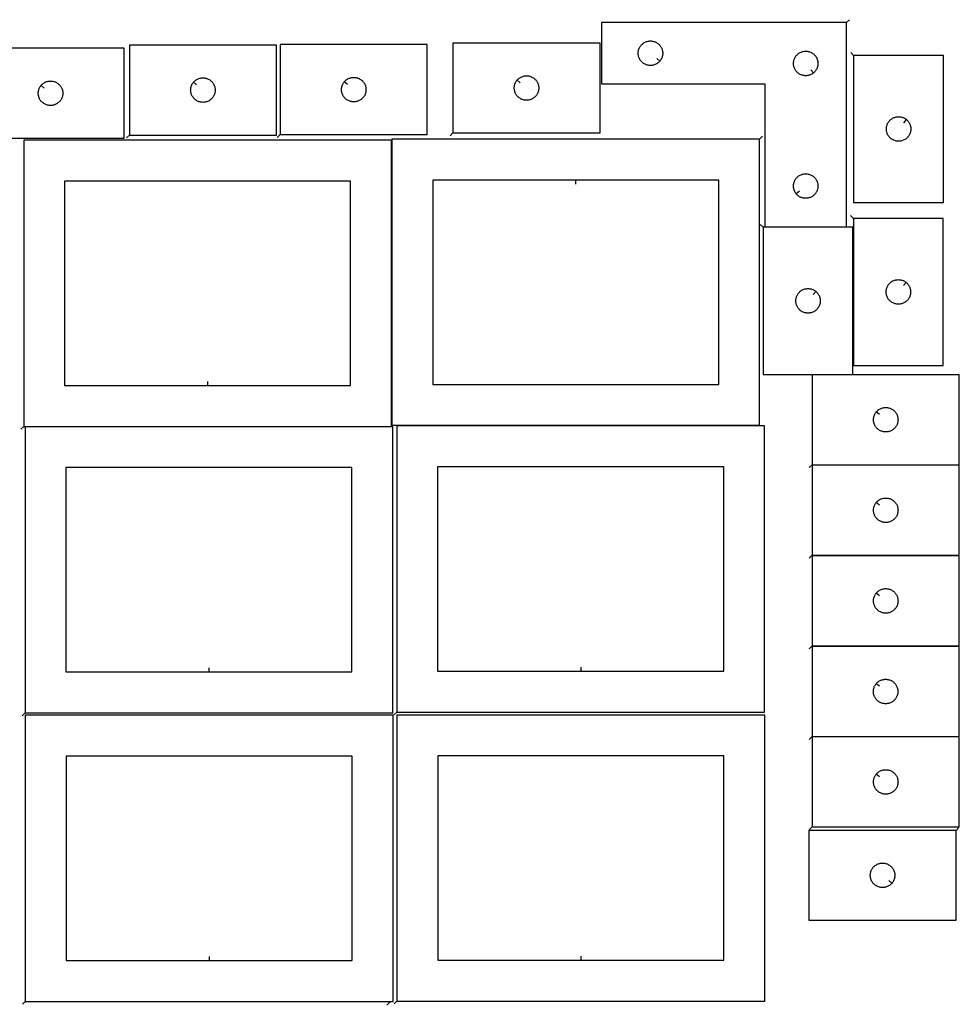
# Model space of a CAD drawing. Header units: millimetres. Extents: x 7 to 1243, y 7 to 2493.
# Tile 4 of 4: x 554 to 1243, y 1770 to 2493. Entities that reach past the tile are written whole.
import ezdxf

# ---------------------------------------------------------------- set-up
doc = ezdxf.new("R2010")
doc.units = ezdxf.units.MM
doc.layers.add('CUT', color=7, linetype='CONTINUOUS', true_color=0x000000)
doc.layers.add('LEADIN', color=1, linetype='CONTINUOUS', true_color=0xff0000)

msp = doc.modelspace()

# ---------------------------------------------------------------- linework, layer by layer
at = {"layer": 'CUT'}
for points in [[(1160.699724, 2491.015433), (980.699724, 2491.015433), (980.699724, 2446.015433), (1100.699724, 2446.015433), (1100.699724, 2341.015433), (1160.699724, 2341.015433)], [(522.218827, 2406.132292), (630.218827, 2406.132292), (630.218827, 2472.132292), (522.218827, 2472.132292)], [(634.112931, 2408.465789), (742.112931, 2408.465789), (742.112931, 2474.465789), (634.112931, 2474.465789)], [(744.853288, 2408.806609), (852.853288, 2408.806609), (852.853288, 2474.806609), (744.853288, 2474.806609)], [(871.709184, 2409.98654), (979.709184, 2409.98654), (979.709184, 2475.98654), (871.709184, 2475.98654)], [(1023.653093, 2462.80895), (1023.466283, 2462.58132), (1023.063685, 2462.151472), (1022.633837, 2461.748874), (1022.178577, 2461.375253), (1021.699856, 2461.032206), (1021.199724, 2460.721204), (1020.680323, 2460.443578), (1020.143875, 2460.200517), (1019.59268, 2459.993061), (1019.029096, 2459.8221), (1018.455537, 2459.688365), (1017.87446, 2459.592429), (1017.288352, 2459.534702), (1016.699724, 2459.515433), (1016.111096, 2459.534702), (1015.524989, 2459.592429), (1014.943911, 2459.688365), (1014.370353, 2459.8221), (1013.806769, 2459.993061), (1013.255573, 2460.200517), (1012.719126, 2460.443578), (1012.199724, 2460.721204), (1011.699592, 2461.032206), (1011.220871, 2461.375253), (1010.765612, 2461.748874), (1010.335763, 2462.151472), (1009.933166, 2462.58132), (1009.559544, 2463.03658), (1009.216498, 2463.515301), (1008.905496, 2464.015433), (1008.62787, 2464.534834), (1008.384809, 2465.071282), (1008.177353, 2465.622477), (1008.006392, 2466.186061), (1007.872657, 2466.75962), (1007.776721, 2467.340697), (1007.718994, 2467.926804), (1007.699724, 2468.515433), (1007.718994, 2469.104061), (1007.776721, 2469.690168), (1007.872657, 2470.271246), (1008.006392, 2470.844804), (1008.177353, 2471.408388), (1008.384809, 2471.959583), (1008.62787, 2472.496031), (1008.905496, 2473.015433), (1009.216498, 2473.515565), (1009.559544, 2473.994285), (1009.933166, 2474.449545), (1010.335763, 2474.879394), (1010.765612, 2475.281991), (1011.220871, 2475.655613), (1011.699592, 2475.998659), (1012.199724, 2476.309661), (1012.719126, 2476.587287), (1013.255573, 2476.830348), (1013.806769, 2477.037804), (1014.370353, 2477.208765), (1014.943911, 2477.3425), (1015.524989, 2477.438436), (1016.111096, 2477.496163), (1016.699724, 2477.515433), (1017.288352, 2477.496163), (1017.87446, 2477.438436), (1018.455537, 2477.3425), (1019.029096, 2477.208765), (1019.59268, 2477.037804), (1020.143875, 2476.830348), (1020.680323, 2476.587287), (1021.199724, 2476.309661), (1021.699856, 2475.998659), (1022.178577, 2475.655613), (1022.633837, 2475.281991), (1023.063685, 2474.879394), (1023.466283, 2474.449545), (1023.839904, 2473.994285), (1024.182951, 2473.515565), (1024.493953, 2473.015433), (1024.771579, 2472.496031), (1025.01464, 2471.959583), (1025.222095, 2471.408388), (1025.393057, 2470.844804), (1025.526792, 2470.271246), (1025.622728, 2469.690168), (1025.680455, 2469.104061), (1025.699724, 2468.515433), (1025.680455, 2467.926804), (1025.622728, 2467.340697), (1025.526792, 2466.75962), (1025.393057, 2466.186061), (1025.222095, 2465.622477), (1025.01464, 2465.071282), (1024.771579, 2464.534834), (1024.493953, 2464.015433), (1024.182951, 2463.515301), (1023.839904, 2463.03658)], [(1136.406207, 2454.062063), (1136.178577, 2453.875253), (1135.699856, 2453.532206), (1135.199724, 2453.221204), (1134.680323, 2452.943578), (1134.143875, 2452.700517), (1133.59268, 2452.493061), (1133.029096, 2452.3221), (1132.455537, 2452.188365), (1131.87446, 2452.092429), (1131.288352, 2452.034702), (1130.699724, 2452.015433), (1130.111096, 2452.034702), (1129.524989, 2452.092429), (1128.943911, 2452.188365), (1128.370353, 2452.3221), (1127.806769, 2452.493061), (1127.255573, 2452.700517), (1126.719126, 2452.943578), (1126.199724, 2453.221204), (1125.699592, 2453.532206), (1125.220871, 2453.875253), (1124.765612, 2454.248874), (1124.335763, 2454.651472), (1123.933166, 2455.08132), (1123.559544, 2455.53658), (1123.216498, 2456.015301), (1122.905496, 2456.515433), (1122.62787, 2457.034834), (1122.384809, 2457.571282), (1122.177353, 2458.122477), (1122.006392, 2458.686061), (1121.872657, 2459.25962), (1121.776721, 2459.840697), (1121.718994, 2460.426804), (1121.699724, 2461.015433), (1121.718994, 2461.604061), (1121.776721, 2462.190168), (1121.872657, 2462.771246), (1122.006392, 2463.344804), (1122.177353, 2463.908388), (1122.384809, 2464.459583), (1122.62787, 2464.996031), (1122.905496, 2465.515433), (1123.216498, 2466.015565), (1123.559544, 2466.494285), (1123.933166, 2466.949545), (1124.335763, 2467.379394), (1124.765612, 2467.781991), (1125.220871, 2468.155613), (1125.699592, 2468.498659), (1126.199724, 2468.809661), (1126.719126, 2469.087287), (1127.255573, 2469.330348), (1127.806769, 2469.537804), (1128.370353, 2469.708765), (1128.943911, 2469.8425), (1129.524989, 2469.938436), (1130.111096, 2469.996163), (1130.699724, 2470.015433), (1131.288352, 2469.996163), (1131.87446, 2469.938436), (1132.455537, 2469.8425), (1133.029096, 2469.708765), (1133.59268, 2469.537804), (1134.143875, 2469.330348), (1134.680323, 2469.087287), (1135.199724, 2468.809661), (1135.699856, 2468.498659), (1136.178577, 2468.155613), (1136.633837, 2467.781991), (1137.063685, 2467.379394), (1137.466283, 2466.949545), (1137.839904, 2466.494285), (1138.182951, 2466.015565), (1138.493953, 2465.515433), (1138.771579, 2464.996031), (1139.01464, 2464.459583), (1139.222095, 2463.908388), (1139.393057, 2463.344804), (1139.526792, 2462.771246), (1139.622728, 2462.190168), (1139.680455, 2461.604061), (1139.699724, 2461.015433), (1139.680455, 2460.426804), (1139.622728, 2459.840697), (1139.526792, 2459.25962), (1139.393057, 2458.686061), (1139.222095, 2458.122477), (1139.01464, 2457.571282), (1138.771579, 2457.034834), (1138.493953, 2456.515433), (1138.182951, 2456.015301), (1137.839904, 2455.53658), (1137.466283, 2455.08132), (1137.063685, 2454.651472), (1136.633837, 2454.248874)], [(1165.915062, 2466.90379), (1165.915062, 2358.90379), (1231.915062, 2358.90379), (1231.915062, 2466.90379)], [(681.159562, 2447.172271), (681.346373, 2447.399901), (681.74897, 2447.82975), (682.178819, 2448.232347), (682.634078, 2448.605969), (683.112799, 2448.949015), (683.612931, 2449.260017), (684.132333, 2449.537643), (684.66878, 2449.780704), (685.219976, 2449.98816), (685.78356, 2450.159121), (686.357118, 2450.292856), (686.938196, 2450.388792), (687.524303, 2450.446519), (688.112931, 2450.465789), (688.701559, 2450.446519), (689.287667, 2450.388792), (689.868744, 2450.292856), (690.442303, 2450.159121), (691.005887, 2449.98816), (691.557082, 2449.780704), (692.09353, 2449.537643), (692.612931, 2449.260017), (693.113063, 2448.949015), (693.591784, 2448.605969), (694.047044, 2448.232347), (694.476892, 2447.82975), (694.87949, 2447.399901), (695.253111, 2446.944641), (695.596158, 2446.465921), (695.90716, 2445.965789), (696.184786, 2445.446387), (696.427847, 2444.909939), (696.635302, 2444.358744), (696.806264, 2443.79516), (696.939999, 2443.221601), (697.035935, 2442.640524), (697.093662, 2442.054417), (697.112931, 2441.465789), (697.093662, 2440.87716), (697.035935, 2440.291053), (696.939999, 2439.709976), (696.806264, 2439.136417), (696.635302, 2438.572833), (696.427847, 2438.021638), (696.184786, 2437.48519), (695.90716, 2436.965789), (695.596158, 2436.465656), (695.253111, 2435.986936), (694.87949, 2435.531676), (694.476892, 2435.101827), (694.047044, 2434.69923), (693.591784, 2434.325608), (693.113063, 2433.982562), (692.612931, 2433.67156), (692.09353, 2433.393934), (691.557082, 2433.150873), (691.005887, 2432.943417), (690.442303, 2432.772456), (689.868744, 2432.638721), (689.287667, 2432.542785), (688.701559, 2432.485058), (688.112931, 2432.465789), (687.524303, 2432.485058), (686.938196, 2432.542785), (686.357118, 2432.638721), (685.78356, 2432.772456), (685.219976, 2432.943417), (684.66878, 2433.150873), (684.132333, 2433.393934), (683.612931, 2433.67156), (683.112799, 2433.982562), (682.634078, 2434.325608), (682.178819, 2434.69923), (681.74897, 2435.101827), (681.346373, 2435.531676), (680.972751, 2435.986936), (680.629705, 2436.465656), (680.318703, 2436.965789), (680.041077, 2437.48519), (679.798016, 2438.021638), (679.59056, 2438.572833), (679.419599, 2439.136417), (679.285864, 2439.709976), (679.189928, 2440.291053), (679.132201, 2440.87716), (679.112931, 2441.465789), (679.132201, 2442.054417), (679.189928, 2442.640524), (679.285864, 2443.221601), (679.419599, 2443.79516), (679.59056, 2444.358744), (679.798016, 2444.909939), (680.041077, 2445.446387), (680.318703, 2445.965789), (680.629705, 2446.465921), (680.972751, 2446.944641)], [(791.899919, 2447.513091), (792.08673, 2447.740721), (792.489327, 2448.17057), (792.919175, 2448.573167), (793.374435, 2448.946789), (793.853156, 2449.289835), (794.353288, 2449.600837), (794.87269, 2449.878464), (795.409137, 2450.121525), (795.960333, 2450.32898), (796.523916, 2450.499941), (797.097475, 2450.633676), (797.678552, 2450.729613), (798.26466, 2450.787339), (798.853288, 2450.806609), (799.441916, 2450.787339), (800.028024, 2450.729613), (800.609101, 2450.633676), (801.182659, 2450.499941), (801.746243, 2450.32898), (802.297439, 2450.121525), (802.833886, 2449.878464), (803.353288, 2449.600837), (803.85342, 2449.289835), (804.332141, 2448.946789), (804.7874, 2448.573167), (805.217249, 2448.17057), (805.619846, 2447.740721), (805.993468, 2447.285462), (806.336514, 2446.806741), (806.647516, 2446.306609), (806.925142, 2445.787207), (807.168204, 2445.25076), (807.375659, 2444.699564), (807.54662, 2444.13598), (807.680355, 2443.562422), (807.776292, 2442.981345), (807.834018, 2442.395237), (807.853288, 2441.806609), (807.834018, 2441.217981), (807.776292, 2440.631873), (807.680355, 2440.050796), (807.54662, 2439.477237), (807.375659, 2438.913654), (807.168204, 2438.362458), (806.925142, 2437.826011), (806.647516, 2437.306609), (806.336514, 2436.806477), (805.993468, 2436.327756), (805.619846, 2435.872496), (805.217249, 2435.442648), (804.7874, 2435.040051), (804.332141, 2434.666429), (803.85342, 2434.323382), (803.353288, 2434.01238), (802.833886, 2433.734754), (802.297439, 2433.491693), (801.746243, 2433.284238), (801.182659, 2433.113276), (800.609101, 2432.979541), (800.028024, 2432.883605), (799.441916, 2432.825879), (798.853288, 2432.806609), (798.26466, 2432.825879), (797.678552, 2432.883605), (797.097475, 2432.979541), (796.523916, 2433.113276), (795.960333, 2433.284238), (795.409137, 2433.491693), (794.87269, 2433.734754), (794.353288, 2434.01238), (793.853156, 2434.323382), (793.374435, 2434.666429), (792.919175, 2435.040051), (792.489327, 2435.442648), (792.08673, 2435.872496), (791.713108, 2436.327756), (791.370061, 2436.806477), (791.059059, 2437.306609), (790.781433, 2437.826011), (790.538372, 2438.362458), (790.330917, 2438.913654), (790.159955, 2439.477237), (790.02622, 2440.050796), (789.930284, 2440.631873), (789.872557, 2441.217981), (789.853288, 2441.806609), (789.872557, 2442.395237), (789.930284, 2442.981345), (790.02622, 2443.562422), (790.159955, 2444.13598), (790.330917, 2444.699564), (790.538372, 2445.25076), (790.781433, 2445.787207), (791.059059, 2446.306609), (791.370061, 2446.806741), (791.713108, 2447.285462)], [(918.755815, 2448.693023), (918.942626, 2448.920653), (919.345223, 2449.350502), (919.775071, 2449.753099), (920.230331, 2450.126721), (920.709052, 2450.469767), (921.209184, 2450.780769), (921.728586, 2451.058395), (922.265033, 2451.301456), (922.816229, 2451.508912), (923.379812, 2451.679873), (923.953371, 2451.813608), (924.534448, 2451.909544), (925.120556, 2451.967271), (925.709184, 2451.98654), (926.297812, 2451.967271), (926.883919, 2451.909544), (927.464997, 2451.813608), (928.038555, 2451.679873), (928.602139, 2451.508912), (929.153335, 2451.301456), (929.689782, 2451.058395), (930.209184, 2450.780769), (930.709316, 2450.469767), (931.188037, 2450.126721), (931.643296, 2449.753099), (932.073145, 2449.350502), (932.475742, 2448.920653), (932.849364, 2448.465393), (933.19241, 2447.986673), (933.503412, 2447.48654), (933.781038, 2446.967139), (934.0241, 2446.430691), (934.231555, 2445.879496), (934.402516, 2445.315912), (934.536251, 2444.742353), (934.632188, 2444.161276), (934.689914, 2443.575169), (934.709184, 2442.98654), (934.689914, 2442.397912), (934.632188, 2441.811805), (934.536251, 2441.230728), (934.402516, 2440.657169), (934.231555, 2440.093585), (934.0241, 2439.54239), (933.781038, 2439.005942), (933.503412, 2438.48654), (933.19241, 2437.986408), (932.849364, 2437.507688), (932.475742, 2437.052428), (932.073145, 2436.622579), (931.643296, 2436.219982), (931.188037, 2435.84636), (930.709316, 2435.503314), (930.209184, 2435.192312), (929.689782, 2434.914686), (929.153335, 2434.671625), (928.602139, 2434.464169), (928.038555, 2434.293208), (927.464997, 2434.159473), (926.883919, 2434.063537), (926.297812, 2434.00581), (925.709184, 2433.98654), (925.120556, 2434.00581), (924.534448, 2434.063537), (923.953371, 2434.159473), (923.379812, 2434.293208), (922.816229, 2434.464169), (922.265033, 2434.671625), (921.728586, 2434.914686), (921.209184, 2435.192312), (920.709052, 2435.503314), (920.230331, 2435.84636), (919.775071, 2436.219982), (919.345223, 2436.622579), (918.942626, 2437.052428), (918.569004, 2437.507688), (918.225957, 2437.986408), (917.914955, 2438.48654), (917.637329, 2439.005942), (917.394268, 2439.54239), (917.186813, 2440.093585), (917.015851, 2440.657169), (916.882116, 2441.230728), (916.78618, 2441.811805), (916.728453, 2442.397912), (916.709184, 2442.98654), (916.728453, 2443.575169), (916.78618, 2444.161276), (916.882116, 2444.742353), (917.015851, 2445.315912), (917.186813, 2445.879496), (917.394268, 2446.430691), (917.637329, 2446.967139), (917.914955, 2447.48654), (918.225957, 2447.986673), (918.569004, 2448.465393)], [(569.265458, 2444.838775), (569.452269, 2445.066405), (569.854866, 2445.496253), (570.284715, 2445.898851), (570.739974, 2446.272472), (571.218695, 2446.615519), (571.718827, 2446.926521), (572.238229, 2447.204147), (572.774676, 2447.447208), (573.325872, 2447.654664), (573.889456, 2447.825625), (574.463014, 2447.95936), (575.044092, 2448.055296), (575.630199, 2448.113023), (576.218827, 2448.132292), (576.807455, 2448.113023), (577.393563, 2448.055296), (577.97464, 2447.95936), (578.548199, 2447.825625), (579.111783, 2447.654664), (579.662978, 2447.447208), (580.199426, 2447.204147), (580.718827, 2446.926521), (581.218959, 2446.615519), (581.69768, 2446.272472), (582.15294, 2445.898851), (582.582788, 2445.496253), (582.985386, 2445.066405), (583.359007, 2444.611145), (583.702054, 2444.132425), (584.013056, 2443.632292), (584.290682, 2443.112891), (584.533743, 2442.576443), (584.741198, 2442.025248), (584.91216, 2441.461664), (585.045895, 2440.888105), (585.141831, 2440.307028), (585.199558, 2439.720921), (585.218827, 2439.132292), (585.199558, 2438.543664), (585.141831, 2437.957557), (585.045895, 2437.37648), (584.91216, 2436.802921), (584.741198, 2436.239337), (584.533743, 2435.688142), (584.290682, 2435.151694), (584.013056, 2434.632292), (583.702054, 2434.13216), (583.359007, 2433.65344), (582.985386, 2433.19818), (582.582788, 2432.768331), (582.15294, 2432.365734), (581.69768, 2431.992112), (581.218959, 2431.649066), (580.718827, 2431.338064), (580.199426, 2431.060438), (579.662978, 2430.817377), (579.111783, 2430.609921), (578.548199, 2430.43896), (577.97464, 2430.305225), (577.393563, 2430.209289), (576.807455, 2430.151562), (576.218827, 2430.132292), (575.630199, 2430.151562), (575.044092, 2430.209289), (574.463014, 2430.305225), (573.889456, 2430.43896), (573.325872, 2430.609921), (572.774676, 2430.817377), (572.238229, 2431.060438), (571.718827, 2431.338064), (571.218695, 2431.649066), (570.739974, 2431.992112), (570.284715, 2432.365734), (569.854866, 2432.768331), (569.452269, 2433.19818), (569.078647, 2433.65344), (568.735601, 2434.13216), (568.424599, 2434.632292), (568.146973, 2435.151694), (567.903912, 2435.688142), (567.696456, 2436.239337), (567.525495, 2436.802921), (567.39176, 2437.37648), (567.295824, 2437.957557), (567.238097, 2438.543664), (567.218827, 2439.132292), (567.238097, 2439.720921), (567.295824, 2440.307028), (567.39176, 2440.888105), (567.525495, 2441.461664), (567.696456, 2442.025248), (567.903912, 2442.576443), (568.146973, 2443.112891), (568.424599, 2443.632292), (568.735601, 2444.132425), (569.078647, 2444.611145)], [(1204.621544, 2419.857159), (1204.849174, 2419.670348), (1205.279023, 2419.267751), (1205.68162, 2418.837902), (1206.055242, 2418.382643), (1206.398288, 2417.903922), (1206.70929, 2417.40379), (1206.986916, 2416.884388), (1207.229977, 2416.347941), (1207.437433, 2415.796745), (1207.608394, 2415.233161), (1207.742129, 2414.659603), (1207.838065, 2414.078526), (1207.895792, 2413.492418), (1207.915062, 2412.90379), (1207.895792, 2412.315162), (1207.838065, 2411.729054), (1207.742129, 2411.147977), (1207.608394, 2410.574418), (1207.437433, 2410.010835), (1207.229977, 2409.459639), (1206.986916, 2408.923192), (1206.70929, 2408.40379), (1206.398288, 2407.903658), (1206.055242, 2407.424937), (1205.68162, 2406.969677), (1205.279023, 2406.539829), (1204.849174, 2406.137232), (1204.393915, 2405.76361), (1203.915194, 2405.420563), (1203.415062, 2405.109561), (1202.89566, 2404.831935), (1202.359213, 2404.588874), (1201.808017, 2404.381419), (1201.244433, 2404.210457), (1200.670875, 2404.076722), (1200.089797, 2403.980786), (1199.50369, 2403.92306), (1198.915062, 2403.90379), (1198.326434, 2403.92306), (1197.740326, 2403.980786), (1197.159249, 2404.076722), (1196.58569, 2404.210457), (1196.022106, 2404.381419), (1195.470911, 2404.588874), (1194.934463, 2404.831935), (1194.415062, 2405.109561), (1193.91493, 2405.420563), (1193.436209, 2405.76361), (1192.980949, 2406.137232), (1192.551101, 2406.539829), (1192.148503, 2406.969677), (1191.774882, 2407.424937), (1191.431835, 2407.903658), (1191.120833, 2408.40379), (1190.843207, 2408.923192), (1190.600146, 2409.459639), (1190.392691, 2410.010835), (1190.221729, 2410.574418), (1190.087994, 2411.147977), (1189.992058, 2411.729054), (1189.934331, 2412.315162), (1189.915062, 2412.90379), (1189.934331, 2413.492418), (1189.992058, 2414.078526), (1190.087994, 2414.659603), (1190.221729, 2415.233161), (1190.392691, 2415.796745), (1190.600146, 2416.347941), (1190.843207, 2416.884388), (1191.120833, 2417.40379), (1191.431835, 2417.903922), (1191.774882, 2418.382643), (1192.148503, 2418.837902), (1192.551101, 2419.267751), (1192.980949, 2419.670348), (1193.436209, 2420.04397), (1193.91493, 2420.387016), (1194.415062, 2420.698018), (1194.934463, 2420.975644), (1195.470911, 2421.218706), (1196.022106, 2421.426161), (1196.58569, 2421.597122), (1197.159249, 2421.730857), (1197.740326, 2421.826794), (1198.326434, 2421.88452), (1198.915062, 2421.90379), (1199.50369, 2421.88452), (1200.089797, 2421.826794), (1200.670875, 2421.730857), (1201.244433, 2421.597122), (1201.808017, 2421.426161), (1202.359213, 2421.218706), (1202.89566, 2420.975644), (1203.415062, 2420.698018), (1203.915194, 2420.387016), (1204.393915, 2420.04397)], [(556.565886, 2194.608995), (826.565886, 2194.608995), (826.565886, 2404.608995), (556.565886, 2404.608995)], [(1096.86486, 2405.429468), (826.86486, 2405.429468), (826.86486, 2195.429468), (1096.86486, 2195.429468)], [(1123.746355, 2365.30895), (1123.559544, 2365.53658), (1123.216498, 2366.015301), (1122.905496, 2366.515433), (1122.62787, 2367.034834), (1122.384809, 2367.571282), (1122.177353, 2368.122477), (1122.006392, 2368.686061), (1121.872657, 2369.25962), (1121.776721, 2369.840697), (1121.718994, 2370.426804), (1121.699724, 2371.015433), (1121.718994, 2371.604061), (1121.776721, 2372.190168), (1121.872657, 2372.771246), (1122.006392, 2373.344804), (1122.177353, 2373.908388), (1122.384809, 2374.459583), (1122.62787, 2374.996031), (1122.905496, 2375.515433), (1123.216498, 2376.015565), (1123.559544, 2376.494285), (1123.933166, 2376.949545), (1124.335763, 2377.379394), (1124.765612, 2377.781991), (1125.220871, 2378.155613), (1125.699592, 2378.498659), (1126.199724, 2378.809661), (1126.719126, 2379.087287), (1127.255573, 2379.330348), (1127.806769, 2379.537804), (1128.370353, 2379.708765), (1128.943911, 2379.8425), (1129.524989, 2379.938436), (1130.111096, 2379.996163), (1130.699724, 2380.015433), (1131.288352, 2379.996163), (1131.87446, 2379.938436), (1132.455537, 2379.8425), (1133.029096, 2379.708765), (1133.59268, 2379.537804), (1134.143875, 2379.330348), (1134.680323, 2379.087287), (1135.199724, 2378.809661), (1135.699856, 2378.498659), (1136.178577, 2378.155613), (1136.633837, 2377.781991), (1137.063685, 2377.379394), (1137.466283, 2376.949545), (1137.839904, 2376.494285), (1138.182951, 2376.015565), (1138.493953, 2375.515433), (1138.771579, 2374.996031), (1139.01464, 2374.459583), (1139.222095, 2373.908388), (1139.393057, 2373.344804), (1139.526792, 2372.771246), (1139.622728, 2372.190168), (1139.680455, 2371.604061), (1139.699724, 2371.015433), (1139.680455, 2370.426804), (1139.622728, 2369.840697), (1139.526792, 2369.25962), (1139.393057, 2368.686061), (1139.222095, 2368.122477), (1139.01464, 2367.571282), (1138.771579, 2367.034834), (1138.493953, 2366.515433), (1138.182951, 2366.015301), (1137.839904, 2365.53658), (1137.466283, 2365.08132), (1137.063685, 2364.651472), (1136.633837, 2364.248874), (1136.178577, 2363.875253), (1135.699856, 2363.532206), (1135.199724, 2363.221204), (1134.680323, 2362.943578), (1134.143875, 2362.700517), (1133.59268, 2362.493061), (1133.029096, 2362.3221), (1132.455537, 2362.188365), (1131.87446, 2362.092429), (1131.288352, 2362.034702), (1130.699724, 2362.015433), (1130.111096, 2362.034702), (1129.524989, 2362.092429), (1128.943911, 2362.188365), (1128.370353, 2362.3221), (1127.806769, 2362.493061), (1127.255573, 2362.700517), (1126.719126, 2362.943578), (1126.199724, 2363.221204), (1125.699592, 2363.532206), (1125.220871, 2363.875253), (1124.765612, 2364.248874), (1124.335763, 2364.651472), (1123.933166, 2365.08132)], [(691.565886, 2224.608995), (796.565886, 2224.608995), (796.565886, 2374.608995), (586.565886, 2374.608995), (586.565886, 2224.608995)], [(961.86486, 2375.429468), (856.86486, 2375.429468), (856.86486, 2225.429468), (1066.86486, 2225.429468), (1066.86486, 2375.429468)], [(1165.734485, 2347.303936), (1165.734485, 2239.303936), (1231.734485, 2239.303936), (1231.734485, 2347.303936)], [(1099.404232, 2340.763409), (1099.404232, 2232.763409), (1165.404232, 2232.763409), (1165.404232, 2340.763409)], [(1204.440968, 2300.257305), (1204.668598, 2300.070495), (1205.098446, 2299.667897), (1205.501044, 2299.238049), (1205.874665, 2298.782789), (1206.217712, 2298.304068), (1206.528714, 2297.803936), (1206.80634, 2297.284535), (1207.049401, 2296.748087), (1207.256857, 2296.196891), (1207.427818, 2295.633308), (1207.561553, 2295.059749), (1207.657489, 2294.478672), (1207.715216, 2293.892564), (1207.734485, 2293.303936), (1207.715216, 2292.715308), (1207.657489, 2292.129201), (1207.561553, 2291.548123), (1207.427818, 2290.974565), (1207.256857, 2290.410981), (1207.049401, 2289.859785), (1206.80634, 2289.323338), (1206.528714, 2288.803936), (1206.217712, 2288.303804), (1205.874665, 2287.825083), (1205.501044, 2287.369824), (1205.098446, 2286.939975), (1204.668598, 2286.537378), (1204.213338, 2286.163756), (1203.734617, 2285.82071), (1203.234485, 2285.509708), (1202.715084, 2285.232082), (1202.178636, 2284.989021), (1201.627441, 2284.781565), (1201.063857, 2284.610604), (1200.490298, 2284.476869), (1199.909221, 2284.380933), (1199.323114, 2284.323206), (1198.734485, 2284.303936), (1198.145857, 2284.323206), (1197.55975, 2284.380933), (1196.978672, 2284.476869), (1196.405114, 2284.610604), (1195.84153, 2284.781565), (1195.290334, 2284.989021), (1194.753887, 2285.232082), (1194.234485, 2285.509708), (1193.734353, 2285.82071), (1193.255632, 2286.163756), (1192.800373, 2286.537378), (1192.370524, 2286.939975), (1191.967927, 2287.369824), (1191.594305, 2287.825083), (1191.251259, 2288.303804), (1190.940257, 2288.803936), (1190.662631, 2289.323338), (1190.41957, 2289.859785), (1190.212114, 2290.410981), (1190.041153, 2290.974565), (1189.907418, 2291.548123), (1189.811482, 2292.129201), (1189.753755, 2292.715308), (1189.734485, 2293.303936), (1189.753755, 2293.892564), (1189.811482, 2294.478672), (1189.907418, 2295.059749), (1190.041153, 2295.633308), (1190.212114, 2296.196891), (1190.41957, 2296.748087), (1190.662631, 2297.284535), (1190.940257, 2297.803936), (1191.251259, 2298.304068), (1191.594305, 2298.782789), (1191.967927, 2299.238049), (1192.370524, 2299.667897), (1192.800373, 2300.070495), (1193.255632, 2300.444116), (1193.734353, 2300.787163), (1194.234485, 2301.098165), (1194.753887, 2301.375791), (1195.290334, 2301.618852), (1195.84153, 2301.826307), (1196.405114, 2301.997269), (1196.978672, 2302.131004), (1197.55975, 2302.22694), (1198.145857, 2302.284667), (1198.734485, 2302.303936), (1199.323114, 2302.284667), (1199.909221, 2302.22694), (1200.490298, 2302.131004), (1201.063857, 2301.997269), (1201.627441, 2301.826307), (1202.178636, 2301.618852), (1202.715084, 2301.375791), (1203.234485, 2301.098165), (1203.734617, 2300.787163), (1204.213338, 2300.444116)], [(1138.110714, 2293.716778), (1138.338344, 2293.529967), (1138.768193, 2293.12737), (1139.17079, 2292.697521), (1139.544412, 2292.242262), (1139.887458, 2291.763541), (1140.19846, 2291.263409), (1140.476086, 2290.744007), (1140.719148, 2290.20756), (1140.926603, 2289.656364), (1141.097564, 2289.09278), (1141.231299, 2288.519222), (1141.327236, 2287.938145), (1141.384962, 2287.352037), (1141.404232, 2286.763409), (1141.384962, 2286.174781), (1141.327236, 2285.588673), (1141.231299, 2285.007596), (1141.097564, 2284.434038), (1140.926603, 2283.870454), (1140.719148, 2283.319258), (1140.476086, 2282.782811), (1140.19846, 2282.263409), (1139.887458, 2281.763277), (1139.544412, 2281.284556), (1139.17079, 2280.829297), (1138.768193, 2280.399448), (1138.338344, 2279.996851), (1137.883085, 2279.623229), (1137.404364, 2279.280182), (1136.904232, 2278.96918), (1136.38483, 2278.691554), (1135.848383, 2278.448493), (1135.297187, 2278.241038), (1134.733603, 2278.070077), (1134.160045, 2277.936341), (1133.578967, 2277.840405), (1132.99286, 2277.782679), (1132.404232, 2277.763409), (1131.815604, 2277.782679), (1131.229496, 2277.840405), (1130.648419, 2277.936341), (1130.07486, 2278.070077), (1129.511277, 2278.241038), (1128.960081, 2278.448493), (1128.423634, 2278.691554), (1127.904232, 2278.96918), (1127.4041, 2279.280182), (1126.925379, 2279.623229), (1126.470119, 2279.996851), (1126.040271, 2280.399448), (1125.637673, 2280.829297), (1125.264052, 2281.284556), (1124.921005, 2281.763277), (1124.610003, 2282.263409), (1124.332377, 2282.782811), (1124.089316, 2283.319258), (1123.881861, 2283.870454), (1123.710899, 2284.434038), (1123.577164, 2285.007596), (1123.481228, 2285.588673), (1123.423501, 2286.174781), (1123.404232, 2286.763409), (1123.423501, 2287.352037), (1123.481228, 2287.938145), (1123.577164, 2288.519222), (1123.710899, 2289.09278), (1123.881861, 2289.656364), (1124.089316, 2290.20756), (1124.332377, 2290.744007), (1124.610003, 2291.263409), (1124.921005, 2291.763541), (1125.264052, 2292.242262), (1125.637673, 2292.697521), (1126.040271, 2293.12737), (1126.470119, 2293.529967), (1126.925379, 2293.903589), (1127.4041, 2294.246635), (1127.904232, 2294.557638), (1128.423634, 2294.835264), (1128.960081, 2295.078325), (1129.511277, 2295.28578), (1130.07486, 2295.456741), (1130.648419, 2295.590476), (1131.229496, 2295.686413), (1131.815604, 2295.744139), (1132.404232, 2295.763409), (1132.99286, 2295.744139), (1133.578967, 2295.686413), (1134.160045, 2295.590476), (1134.733603, 2295.456741), (1135.297187, 2295.28578), (1135.848383, 2295.078325), (1136.38483, 2294.835264), (1136.904232, 2294.557638), (1137.404364, 2294.246635), (1137.883085, 2293.903589)], [(1135.485692, 2166.492156), (1243.485692, 2166.492156), (1243.485692, 2232.492156), (1135.485692, 2232.492156)], [(1182.532323, 2205.198638), (1182.719134, 2205.426268), (1183.121731, 2205.856117), (1183.55158, 2206.258714), (1184.006839, 2206.632336), (1184.48556, 2206.975382), (1184.985692, 2207.286384), (1185.505094, 2207.56401), (1186.041541, 2207.807071), (1186.592737, 2208.014527), (1187.156321, 2208.185488), (1187.729879, 2208.319223), (1188.310956, 2208.415159), (1188.897064, 2208.472886), (1189.485692, 2208.492156), (1190.07432, 2208.472886), (1190.660428, 2208.415159), (1191.241505, 2208.319223), (1191.815064, 2208.185488), (1192.378647, 2208.014527), (1192.929843, 2207.807071), (1193.46629, 2207.56401), (1193.985692, 2207.286384), (1194.485824, 2206.975382), (1194.964545, 2206.632336), (1195.419804, 2206.258714), (1195.849653, 2205.856117), (1196.25225, 2205.426268), (1196.625872, 2204.971009), (1196.968919, 2204.492288), (1197.279921, 2203.992156), (1197.557547, 2203.472754), (1197.800608, 2202.936307), (1198.008063, 2202.385111), (1198.179025, 2201.821527), (1198.31276, 2201.247969), (1198.408696, 2200.666891), (1198.466422, 2200.080784), (1198.485692, 2199.492156), (1198.466422, 2198.903528), (1198.408696, 2198.31742), (1198.31276, 2197.736343), (1198.179025, 2197.162784), (1198.008063, 2196.599201), (1197.800608, 2196.048005), (1197.557547, 2195.511557), (1197.279921, 2194.992156), (1196.968919, 2194.492024), (1196.625872, 2194.013303), (1196.25225, 2193.558043), (1195.849653, 2193.128195), (1195.419804, 2192.725597), (1194.964545, 2192.351976), (1194.485824, 2192.008929), (1193.985692, 2191.697927), (1193.46629, 2191.420301), (1192.929843, 2191.17724), (1192.378647, 2190.969785), (1191.815064, 2190.798823), (1191.241505, 2190.665088), (1190.660428, 2190.569152), (1190.07432, 2190.511425), (1189.485692, 2190.492156), (1188.897064, 2190.511425), (1188.310956, 2190.569152), (1187.729879, 2190.665088), (1187.156321, 2190.798823), (1186.592737, 2190.969785), (1186.041541, 2191.17724), (1185.505094, 2191.420301), (1184.985692, 2191.697927), (1184.48556, 2192.008929), (1184.006839, 2192.351976), (1183.55158, 2192.725597), (1183.121731, 2193.128195), (1182.719134, 2193.558043), (1182.345512, 2194.013303), (1182.002466, 2194.492024), (1181.691463, 2194.992156), (1181.413837, 2195.511557), (1181.170776, 2196.048005), (1180.963321, 2196.599201), (1180.79236, 2197.162784), (1180.658625, 2197.736343), (1180.562688, 2198.31742), (1180.504962, 2198.903528), (1180.485692, 2199.492156), (1180.504962, 2200.080784), (1180.562688, 2200.666891), (1180.658625, 2201.247969), (1180.79236, 2201.821527), (1180.963321, 2202.385111), (1181.170776, 2202.936307), (1181.413837, 2203.472754), (1181.691463, 2203.992156), (1182.002466, 2204.492288), (1182.345512, 2204.971009)], [(557.518461, 1984.317247), (827.518461, 1984.317247), (827.518461, 2194.317247), (557.518461, 2194.317247)], [(830.475126, 1984.902696), (1100.475126, 1984.902696), (1100.475126, 2194.902696), (830.475126, 2194.902696)], [(692.518461, 2014.317247), (797.518461, 2014.317247), (797.518461, 2164.317247), (587.518461, 2164.317247), (587.518461, 2014.317247)], [(965.475126, 2014.902696), (1070.475126, 2014.902696), (1070.475126, 2164.902696), (860.475126, 2164.902696), (860.475126, 2014.902696)], [(1135.483251, 2100.02658), (1243.483251, 2100.02658), (1243.483251, 2166.02658), (1135.483251, 2166.02658)], [(1182.529882, 2138.733062), (1182.716692, 2138.960692), (1183.11929, 2139.390541), (1183.549138, 2139.793138), (1184.004398, 2140.16676), (1184.483119, 2140.509806), (1184.983251, 2140.820808), (1185.502652, 2141.098434), (1186.0391, 2141.341495), (1186.590296, 2141.548951), (1187.153879, 2141.719912), (1187.727438, 2141.853647), (1188.308515, 2141.949583), (1188.894623, 2142.00731), (1189.483251, 2142.02658), (1190.071879, 2142.00731), (1190.657986, 2141.949583), (1191.239064, 2141.853647), (1191.812622, 2141.719912), (1192.376206, 2141.548951), (1192.927402, 2141.341495), (1193.463849, 2141.098434), (1193.983251, 2140.820808), (1194.483383, 2140.509806), (1194.962104, 2140.16676), (1195.417363, 2139.793138), (1195.847212, 2139.390541), (1196.249809, 2138.960692), (1196.623431, 2138.505432), (1196.966477, 2138.026712), (1197.277479, 2137.52658), (1197.555105, 2137.007178), (1197.798166, 2136.47073), (1198.005622, 2135.919535), (1198.176583, 2135.355951), (1198.310318, 2134.782392), (1198.406254, 2134.201315), (1198.463981, 2133.615208), (1198.483251, 2133.02658), (1198.463981, 2132.437951), (1198.406254, 2131.851844), (1198.310318, 2131.270767), (1198.176583, 2130.697208), (1198.005622, 2130.133624), (1197.798166, 2129.582429), (1197.555105, 2129.045981), (1197.277479, 2128.52658), (1196.966477, 2128.026447), (1196.623431, 2127.547727), (1196.249809, 2127.092467), (1195.847212, 2126.662619), (1195.417363, 2126.260021), (1194.962104, 2125.886399), (1194.483383, 2125.543353), (1193.983251, 2125.232351), (1193.463849, 2124.954725), (1192.927402, 2124.711664), (1192.376206, 2124.504208), (1191.812622, 2124.333247), (1191.239064, 2124.199512), (1190.657986, 2124.103576), (1190.071879, 2124.045849), (1189.483251, 2124.02658), (1188.894623, 2124.045849), (1188.308515, 2124.103576), (1187.727438, 2124.199512), (1187.153879, 2124.333247), (1186.590296, 2124.504208), (1186.0391, 2124.711664), (1185.502652, 2124.954725), (1184.983251, 2125.232351), (1184.483119, 2125.543353), (1184.004398, 2125.886399), (1183.549138, 2126.260021), (1183.11929, 2126.662619), (1182.716692, 2127.092467), (1182.343071, 2127.547727), (1182.000024, 2128.026447), (1181.689022, 2128.52658), (1181.411396, 2129.045981), (1181.168335, 2129.582429), (1180.96088, 2130.133624), (1180.789918, 2130.697208), (1180.656183, 2131.270767), (1180.560247, 2131.851844), (1180.50252, 2132.437951), (1180.483251, 2133.02658), (1180.50252, 2133.615208), (1180.560247, 2134.201315), (1180.656183, 2134.782392), (1180.789918, 2135.355951), (1180.96088, 2135.919535), (1181.168335, 2136.47073), (1181.411396, 2137.007178), (1181.689022, 2137.52658), (1182.000024, 2138.026712), (1182.343071, 2138.505432)], [(1135.484761, 2033.514128), (1243.484761, 2033.514128), (1243.484761, 2099.514128), (1135.484761, 2099.514128)], [(1182.531392, 2072.220611), (1182.718203, 2072.448241), (1183.1208, 2072.878089), (1183.550649, 2073.280687), (1184.005908, 2073.654308), (1184.484629, 2073.997355), (1184.984761, 2074.308357), (1185.504163, 2074.585983), (1186.04061, 2074.829044), (1186.591806, 2075.0365), (1187.15539, 2075.207461), (1187.728948, 2075.341196), (1188.310026, 2075.437132), (1188.896133, 2075.494859), (1189.484761, 2075.514128), (1190.073389, 2075.494859), (1190.659497, 2075.437132), (1191.240574, 2075.341196), (1191.814133, 2075.207461), (1192.377717, 2075.0365), (1192.928912, 2074.829044), (1193.46536, 2074.585983), (1193.984761, 2074.308357), (1194.484893, 2073.997355), (1194.963614, 2073.654308), (1195.418874, 2073.280687), (1195.848722, 2072.878089), (1196.25132, 2072.448241), (1196.624941, 2071.992981), (1196.967988, 2071.51426), (1197.27899, 2071.014128), (1197.556616, 2070.494727), (1197.799677, 2069.958279), (1198.007132, 2069.407084), (1198.178094, 2068.8435), (1198.311829, 2068.269941), (1198.407765, 2067.688864), (1198.465492, 2067.102757), (1198.484761, 2066.514128), (1198.465492, 2065.9255), (1198.407765, 2065.339393), (1198.311829, 2064.758315), (1198.178094, 2064.184757), (1198.007132, 2063.621173), (1197.799677, 2063.069977), (1197.556616, 2062.53353), (1197.27899, 2062.014128), (1196.967988, 2061.513996), (1196.624941, 2061.035275), (1196.25132, 2060.580016), (1195.848722, 2060.150167), (1195.418874, 2059.74757), (1194.963614, 2059.373948), (1194.484893, 2059.030902), (1193.984761, 2058.7199), (1193.46536, 2058.442274), (1192.928912, 2058.199213), (1192.377717, 2057.991757), (1191.814133, 2057.820796), (1191.240574, 2057.687061), (1190.659497, 2057.591125), (1190.073389, 2057.533398), (1189.484761, 2057.514128), (1188.896133, 2057.533398), (1188.310026, 2057.591125), (1187.728948, 2057.687061), (1187.15539, 2057.820796), (1186.591806, 2057.991757), (1186.04061, 2058.199213), (1185.504163, 2058.442274), (1184.984761, 2058.7199), (1184.484629, 2059.030902), (1184.005908, 2059.373948), (1183.550649, 2059.74757), (1183.1208, 2060.150167), (1182.718203, 2060.580016), (1182.344581, 2061.035275), (1182.001535, 2061.513996), (1181.690533, 2062.014128), (1181.412907, 2062.53353), (1181.169846, 2063.069977), (1180.96239, 2063.621173), (1180.791429, 2064.184757), (1180.657694, 2064.758315), (1180.561758, 2065.339393), (1180.504031, 2065.9255), (1180.484761, 2066.514128), (1180.504031, 2067.102757), (1180.561758, 2067.688864), (1180.657694, 2068.269941), (1180.791429, 2068.8435), (1180.96239, 2069.407084), (1181.169846, 2069.958279), (1181.412907, 2070.494727), (1181.690533, 2071.014128), (1182.001535, 2071.51426), (1182.344581, 2071.992981)], [(1135.397889, 1966.978484), (1243.397889, 1966.978484), (1243.397889, 2032.978484), (1135.397889, 2032.978484)], [(1182.44452, 2005.684966), (1182.631331, 2005.912596), (1183.033928, 2006.342445), (1183.463777, 2006.745042), (1183.919036, 2007.118664), (1184.397757, 2007.46171), (1184.897889, 2007.772712), (1185.417291, 2008.050339), (1185.953738, 2008.2934), (1186.504934, 2008.500855), (1187.068518, 2008.671816), (1187.642076, 2008.805551), (1188.223153, 2008.901488), (1188.809261, 2008.959214), (1189.397889, 2008.978484), (1189.986517, 2008.959214), (1190.572625, 2008.901488), (1191.153702, 2008.805551), (1191.727261, 2008.671816), (1192.290844, 2008.500855), (1192.84204, 2008.2934), (1193.378487, 2008.050339), (1193.897889, 2007.772712), (1194.398021, 2007.46171), (1194.876742, 2007.118664), (1195.332002, 2006.745042), (1195.76185, 2006.342445), (1196.164447, 2005.912596), (1196.538069, 2005.457337), (1196.881116, 2004.978616), (1197.192118, 2004.478484), (1197.469744, 2003.959082), (1197.712805, 2003.422635), (1197.92026, 2002.871439), (1198.091222, 2002.307855), (1198.224957, 2001.734297), (1198.320893, 2001.15322), (1198.37862, 2000.567112), (1198.397889, 1999.978484), (1198.37862, 1999.389856), (1198.320893, 1998.803748), (1198.224957, 1998.222671), (1198.091222, 1997.649112), (1197.92026, 1997.085529), (1197.712805, 1996.534333), (1197.469744, 1995.997886), (1197.192118, 1995.478484), (1196.881116, 1994.978352), (1196.538069, 1994.499631), (1196.164447, 1994.044371), (1195.76185, 1993.614523), (1195.332002, 1993.211926), (1194.876742, 1992.838304), (1194.398021, 1992.495257), (1193.897889, 1992.184255), (1193.378487, 1991.906629), (1192.84204, 1991.663568), (1192.290844, 1991.456113), (1191.727261, 1991.285151), (1191.153702, 1991.151416), (1190.572625, 1991.05548), (1189.986517, 1990.997754), (1189.397889, 1990.978484), (1188.809261, 1990.997754), (1188.223153, 1991.05548), (1187.642076, 1991.151416), (1187.068518, 1991.285151), (1186.504934, 1991.456113), (1185.953738, 1991.663568), (1185.417291, 1991.906629), (1184.897889, 1992.184255), (1184.397757, 1992.495257), (1183.919036, 1992.838304), (1183.463777, 1993.211926), (1183.033928, 1993.614523), (1182.631331, 1994.044371), (1182.257709, 1994.499631), (1181.914663, 1994.978352), (1181.603661, 1995.478484), (1181.326035, 1995.997886), (1181.082973, 1996.534333), (1180.875518, 1997.085529), (1180.704557, 1997.649112), (1180.570822, 1998.222671), (1180.474885, 1998.803748), (1180.417159, 1999.389856), (1180.397889, 1999.978484), (1180.417159, 2000.567112), (1180.474885, 2001.15322), (1180.570822, 2001.734297), (1180.704557, 2002.307855), (1180.875518, 2002.871439), (1181.082973, 2003.422635), (1181.326035, 2003.959082), (1181.603661, 2004.478484), (1181.914663, 2004.978616), (1182.257709, 2005.457337)], [(557.728849, 1772.499498), (827.728849, 1772.499498), (827.728849, 1982.499498), (557.728849, 1982.499498)], [(830.608854, 1772.731187), (1100.608854, 1772.731187), (1100.608854, 1982.731187), (830.608854, 1982.731187)], [(1135.481141, 1900.603728), (1243.481141, 1900.603728), (1243.481141, 1966.603728), (1135.481141, 1966.603728)], [(692.728849, 1802.499498), (797.728849, 1802.499498), (797.728849, 1952.499498), (587.728849, 1952.499498), (587.728849, 1802.499498)], [(965.608854, 1802.731187), (1070.608854, 1802.731187), (1070.608854, 1952.731187), (860.608854, 1952.731187), (860.608854, 1802.731187)], [(1182.527772, 1939.310211), (1182.714583, 1939.53784), (1183.11718, 1939.967689), (1183.547029, 1940.370286), (1184.002288, 1940.743908), (1184.481009, 1941.086954), (1184.981141, 1941.397957), (1185.500543, 1941.675583), (1186.03699, 1941.918644), (1186.588186, 1942.126099), (1187.15177, 1942.29706), (1187.725328, 1942.430795), (1188.306405, 1942.526732), (1188.892513, 1942.584458), (1189.481141, 1942.603728), (1190.069769, 1942.584458), (1190.655877, 1942.526732), (1191.236954, 1942.430795), (1191.810513, 1942.29706), (1192.374096, 1942.126099), (1192.925292, 1941.918644), (1193.461739, 1941.675583), (1193.981141, 1941.397957), (1194.481273, 1941.086954), (1194.959994, 1940.743908), (1195.415254, 1940.370286), (1195.845102, 1939.967689), (1196.247699, 1939.53784), (1196.621321, 1939.082581), (1196.964368, 1938.60386), (1197.27537, 1938.103728), (1197.552996, 1937.584326), (1197.796057, 1937.047879), (1198.003512, 1936.496683), (1198.174474, 1935.933099), (1198.308209, 1935.359541), (1198.404145, 1934.778464), (1198.461871, 1934.192356), (1198.481141, 1933.603728), (1198.461871, 1933.0151), (1198.404145, 1932.428992), (1198.308209, 1931.847915), (1198.174474, 1931.274357), (1198.003512, 1930.710773), (1197.796057, 1930.159577), (1197.552996, 1929.62313), (1197.27537, 1929.103728), (1196.964368, 1928.603596), (1196.621321, 1928.124875), (1196.247699, 1927.669616), (1195.845102, 1927.239767), (1195.415254, 1926.83717), (1194.959994, 1926.463548), (1194.481273, 1926.120501), (1193.981141, 1925.809499), (1193.461739, 1925.531873), (1192.925292, 1925.288812), (1192.374096, 1925.081357), (1191.810513, 1924.910396), (1191.236954, 1924.77666), (1190.655877, 1924.680724), (1190.069769, 1924.622998), (1189.481141, 1924.603728), (1188.892513, 1924.622998), (1188.306405, 1924.680724), (1187.725328, 1924.77666), (1187.15177, 1924.910396), (1186.588186, 1925.081357), (1186.03699, 1925.288812), (1185.500543, 1925.531873), (1184.981141, 1925.809499), (1184.481009, 1926.120501), (1184.002288, 1926.463548), (1183.547029, 1926.83717), (1183.11718, 1927.239767), (1182.714583, 1927.669616), (1182.340961, 1928.124875), (1181.997915, 1928.603596), (1181.686913, 1929.103728), (1181.409286, 1929.62313), (1181.166225, 1930.159577), (1180.95877, 1930.710773), (1180.787809, 1931.274357), (1180.654074, 1931.847915), (1180.558137, 1932.428992), (1180.500411, 1933.0151), (1180.481141, 1933.603728), (1180.500411, 1934.192356), (1180.558137, 1934.778464), (1180.654074, 1935.359541), (1180.787809, 1935.933099), (1180.95877, 1936.496683), (1181.166225, 1937.047879), (1181.409286, 1937.584326), (1181.686913, 1938.103728), (1181.997915, 1938.60386), (1182.340961, 1939.082581)], [(1241.107864, 1898.071817), (1133.107864, 1898.071817), (1133.107864, 1832.071817), (1241.107864, 1832.071817)], [(1194.061233, 1859.365335), (1193.874422, 1859.137705), (1193.471825, 1858.707856), (1193.041976, 1858.305259), (1192.586716, 1857.931637), (1192.107996, 1857.588591), (1191.607864, 1857.277589), (1191.088462, 1856.999963), (1190.552014, 1856.756901), (1190.000819, 1856.549446), (1189.437235, 1856.378485), (1188.863676, 1856.24475), (1188.282599, 1856.148813), (1187.696492, 1856.091087), (1187.107864, 1856.071817), (1186.519235, 1856.091087), (1185.933128, 1856.148813), (1185.352051, 1856.24475), (1184.778492, 1856.378485), (1184.214908, 1856.549446), (1183.663713, 1856.756901), (1183.127265, 1856.999963), (1182.607864, 1857.277589), (1182.107731, 1857.588591), (1181.629011, 1857.931637), (1181.173751, 1858.305259), (1180.743903, 1858.707856), (1180.341305, 1859.137705), (1179.967684, 1859.592964), (1179.624637, 1860.071685), (1179.313635, 1860.571817), (1179.036009, 1861.091219), (1178.792948, 1861.627666), (1178.585492, 1862.178862), (1178.414531, 1862.742446), (1178.280796, 1863.316004), (1178.18486, 1863.897081), (1178.127133, 1864.483189), (1178.107864, 1865.071817), (1178.127133, 1865.660445), (1178.18486, 1866.246553), (1178.280796, 1866.82763), (1178.414531, 1867.401189), (1178.585492, 1867.964772), (1178.792948, 1868.515968), (1179.036009, 1869.052415), (1179.313635, 1869.571817), (1179.624637, 1870.071949), (1179.967684, 1870.55067), (1180.341305, 1871.00593), (1180.743903, 1871.435778), (1181.173751, 1871.838375), (1181.629011, 1872.211997), (1182.107731, 1872.555044), (1182.607864, 1872.866046), (1183.127265, 1873.143672), (1183.663713, 1873.386733), (1184.214908, 1873.594188), (1184.778492, 1873.76515), (1185.352051, 1873.898885), (1185.933128, 1873.994821), (1186.519235, 1874.052548), (1187.107864, 1874.071817), (1187.696492, 1874.052548), (1188.282599, 1873.994821), (1188.863676, 1873.898885), (1189.437235, 1873.76515), (1190.000819, 1873.594188), (1190.552014, 1873.386733), (1191.088462, 1873.143672), (1191.607864, 1872.866046), (1192.107996, 1872.555044), (1192.586716, 1872.211997), (1193.041976, 1871.838375), (1193.471825, 1871.435778), (1193.874422, 1871.00593), (1194.248044, 1870.55067), (1194.59109, 1870.071949), (1194.902092, 1869.571817), (1195.179718, 1869.052415), (1195.422779, 1868.515968), (1195.630235, 1867.964772), (1195.801196, 1867.401189), (1195.934931, 1866.82763), (1196.030867, 1866.246553), (1196.088594, 1865.660445), (1196.107864, 1865.071817), (1196.088594, 1864.483189), (1196.030867, 1863.897081), (1195.934931, 1863.316004), (1195.801196, 1862.742446), (1195.630235, 1862.178862), (1195.422779, 1861.627666), (1195.179718, 1861.091219), (1194.902092, 1860.571817), (1194.59109, 1860.071685), (1194.248044, 1859.592964)]]:
    msp.add_lwpolyline(points, close=True, dxfattribs=at)
at = {"layer": 'LEADIN'}
for p, q in [((1162.821045, 2493.136753), (1160.699724, 2491.015433)), ((1021.334062, 2464.71213), (1023.653093, 2462.80895)), ((1163.793741, 2469.02511), (1165.915062, 2466.90379)), ((1134.503027, 2456.381095), (1136.406207, 2454.062063)), ((571.58449, 2442.935595), (569.265458, 2444.838775)), ((683.478594, 2445.269091), (681.159562, 2447.172271)), ((794.21895, 2445.609912), (791.899919, 2447.513091)), ((921.074846, 2446.789843), (918.755815, 2448.693023)), ((1202.718364, 2417.538128), (1204.621544, 2419.857159)), ((631.991611, 2406.344468), (634.112931, 2408.465789)), ((742.731967, 2406.685288), (744.853288, 2408.806609)), ((869.587863, 2407.86522), (871.709184, 2409.98654)), ((1098.986181, 2407.550788), (1096.86486, 2405.429468)), ((961.86486, 2372.429468), (961.86486, 2375.429468)), ((1126.065387, 2367.21213), (1123.746355, 2365.30895)), ((1163.613165, 2349.425257), (1165.734485, 2347.303936)), ((1097.282911, 2342.884729), (1099.404232, 2340.763409)), ((1202.537788, 2297.938274), (1204.440968, 2300.257305)), ((1136.207534, 2291.397747), (1138.110714, 2293.716778)), ((691.565886, 2227.608995), (691.565886, 2224.608995)), ((1184.851354, 2203.295458), (1182.532323, 2205.198638)), ((554.444565, 2192.487675), (556.565886, 2194.608995)), ((1133.364372, 2164.370835), (1135.485692, 2166.492156)), ((1184.848913, 2136.829882), (1182.529882, 2138.733062)), ((1133.36193, 2097.905259), (1135.483251, 2100.02658)), ((1184.850424, 2070.317431), (1182.531392, 2072.220611)), ((1133.363441, 2031.392808), (1135.484761, 2033.514128)), ((692.518461, 2017.317247), (692.518461, 2014.317247)), ((965.475126, 2017.902696), (965.475126, 2014.902696)), ((1184.763551, 2003.781787), (1182.44452, 2005.684966)), ((555.397141, 1982.195927), (557.518461, 1984.317247)), ((828.353806, 1982.781376), (830.475126, 1984.902696)), ((1133.276569, 1964.857163), (1135.397889, 1966.978484)), ((1184.846803, 1937.407031), (1182.527772, 1939.310211)), ((1133.359821, 1898.482408), (1135.481141, 1900.603728)), ((1243.229184, 1900.193138), (1241.107864, 1898.071817)), ((1191.742201, 1861.268514), (1194.061233, 1859.365335)), ((692.728849, 1805.499498), (692.728849, 1802.499498)), ((965.608854, 1805.731187), (965.608854, 1802.731187)), ((555.607529, 1770.378178), (557.728849, 1772.499498)), ((825.235845, 1771.968391), (823.114525, 1769.84707)), ((828.487534, 1770.609867), (830.608854, 1772.731187))]:
    msp.add_line(p, q, dxfattribs=at)

doc.saveas('drawing.dxf')
